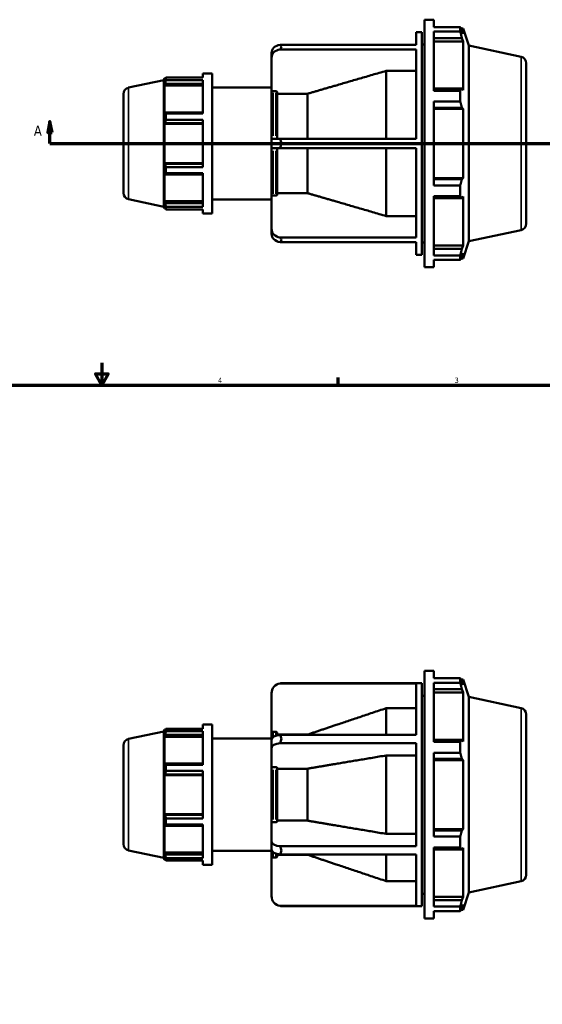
# Model space of a CAD drawing. Header units: inches. Extents: x -3.6 to 53.1, y -14.1 to 33.8.
# Tile 5 of 8: x 15.5 to 24.9, y 9.9 to 27.6. Entities that reach past the tile are written whole.
import ezdxf

# ---------------------------------------------------------------- set-up
doc = ezdxf.new("R2010")
doc.units = ezdxf.units.IN
doc.header["$MEASUREMENT"] = 0
for name, color, linetype, lineweight in [('Border (ANSI)', 7, 'Continuous', 70), ('Section Line (ANSI)', 7, 'Continuous', 70), ('Visible (ANSI)', 7, 'Continuous', 50), ('Visible Narrow (ANSI)', 7, 'Continuous', 35)]:
    doc.layers.add(name, color=color, linetype=linetype, lineweight=lineweight)
doc.styles.add('Label Text (ANSI)', font='tahoma.ttf')
doc.styles.add('Note Text (ANSI)', font='tahoma.ttf')

# ---------------------------------------------------------------- blocks, each defined once
blk = doc.blocks.new('Borders Default Border')
at = {"layer": 'Border (ANSI)'}
blk.add_line((21.25, 21), (21.25, 21.134), dxfattribs=at)
at = {"layer": 'Border (ANSI)', "flags": 128}
for points in [[(17, 21.4), (17, 21), (16.885, 21.2), (17.115, 21.2), (17, 21)], [(0.5, 1), (0.5, 21), (33.5, 21), (33.5, 1), (0.5, 1)]]:
    blk.add_lwpolyline(points, dxfattribs=at)
at = {"layer": 'Border (ANSI)', "color": 5, "true_color": 0x0000ff, "char_height": 0.0945, "attachment_point": 7, "style": 'Note Text (ANSI)'}
for s, insert in [('4', (19.092, 21.04)), ('3', (23.346, 21.038))]:
    blk.add_mtext(s, dxfattribs=dict(at, insert=insert))
blk = doc.blocks.new('2dTransSection0')
at = {"layer": 'Section Line (ANSI)', "linetype": 'Continuous'}
for p, q in [((16.067, 25.739), (16.028, 25.542)), ((16.067, 25.542), (16.067, 25.739)), ((16.107, 25.542), (16.067, 25.739)), ((34.038, 25.739), (33.999, 25.542)), ((34.038, 25.542), (34.038, 25.739)), ((34.077, 25.542), (34.038, 25.739)), ((16.028, 25.542), (16.107, 25.542)), ((16.067, 25.345), (16.067, 25.542)), ((33.999, 25.542), (34.077, 25.542)), ((34.038, 25.345), (34.038, 25.542)), ((16.067, 25.345), (16.426, 25.345)), ((33.68, 25.345), (34.038, 25.345))]:
    blk.add_line(p, q, dxfattribs=at)
at = {"layer": 'Section Line (ANSI)'}
blk.add_line((16.067, 25.345), (34.038, 25.345), dxfattribs=at)
at = {"layer": 'Section Line (ANSI)', "linetype": 'Continuous', "flags": 128}
for points in [[(16.107, 25.542), (16.067, 25.739), (16.028, 25.542), (16.107, 25.542)], [(34.077, 25.542), (34.038, 25.739), (33.999, 25.542), (34.077, 25.542)]]:
    blk.add_lwpolyline(points, dxfattribs=at)
at = {"layer": 'Section Line (ANSI)'}
for points in [[(16.107, 25.542), (16.067, 25.739), (16.028, 25.542), (16.107, 25.542)], [(34.077, 25.542), (34.038, 25.739), (33.999, 25.542), (34.077, 25.542)]]:
    blk.add_solid(points, dxfattribs=at)
at = {"layer": 'Section Line (ANSI)', "char_height": 0.18, "attachment_point": 7, "style": 'Label Text (ANSI)'}
for insert in [(15.778, 25.483), (34.175, 25.483)]:
    blk.add_mtext('A', dxfattribs=dict(at, insert=insert))

msp = doc.modelspace()

# ---------------------------------------------------------------- linework, layer by layer
at = {"layer": 'Visible (ANSI)'}
for p, q in [((22.803, 23.12), (22.803, 27.57)), ((22.803, 27.57), (22.971, 27.57)), ((22.971, 27.438), (22.971, 27.57)), ((22.655, 27.119), (22.655, 27.347)), ((22.655, 27.347), (22.759, 27.347)), ((22.759, 23.342), (22.759, 27.347)), ((22.971, 27.438), (23.448, 27.438)), ((22.971, 26.292), (22.971, 27.358)), ((23.448, 27.358), (22.971, 27.358)), ((23.448, 27.358), (23.448, 27.438)), ((23.461, 27.414), (23.499, 27.414)), ((23.499, 27.318), (23.477, 27.382)), ((23.6, 27.103), (23.499, 27.414)), ((23.499, 27.318), (23.499, 27.414)), ((20.207, 27.119), (22.655, 27.119)), ((22.759, 27.125), (22.803, 27.125)), ((22.971, 27.239), (23.477, 27.239)), ((22.971, 27.18), (23.499, 27.18)), ((23.477, 27.239), (23.499, 27.18)), ((23.499, 26.3), (23.499, 27.18)), ((23.6, 23.587), (23.6, 27.103)), ((24.541, 26.903), (23.6, 27.103)), ((20.054, 26.967), (20.054, 26.883)), ((22.655, 27.035), (20.207, 27.035)), ((22.655, 25.429), (22.655, 27.035)), ((20.054, 26.883), (20.054, 26.259)), ((24.635, 26.787), (24.635, 23.903)), ((18.816, 26.605), (18.816, 26.53)), ((18.816, 26.605), (18.984, 26.605)), ((18.984, 26.605), (18.984, 24.085)), ((22.115, 25.429), (22.115, 26.65)), ((22.655, 26.65), (22.115, 26.65)), ((17.484, 26.348), (18.115, 26.482)), ((18.115, 26.482), (18.126, 26.517)), ((18.115, 24.208), (18.115, 26.482)), ((18.126, 26.517), (18.126, 26.462)), ((18.148, 26.517), (18.126, 26.517)), ((18.139, 26.498), (18.126, 26.462)), ((18.126, 26.384), (18.139, 26.418)), ((18.816, 26.384), (18.126, 26.384)), ((18.126, 26.384), (18.126, 25.886)), ((18.139, 26.418), (18.816, 26.418)), ((18.155, 26.53), (18.816, 26.53)), ((18.155, 26.485), (18.155, 26.53)), ((18.816, 26.485), (18.155, 26.485)), ((18.816, 26.485), (18.816, 25.881)), ((17.391, 24.457), (17.391, 26.232)), ((18.984, 26.353), (20.054, 26.353)), ((20.054, 25.429), (20.054, 26.259)), ((20.131, 26.282), (20.08, 26.282)), ((20.157, 26.259), (20.157, 25.429)), ((20.698, 26.238), (20.157, 26.238)), ((20.698, 25.429), (20.698, 26.238)), ((23.477, 26.331), (22.971, 26.331)), ((22.971, 26.292), (23.448, 26.292)), ((23.448, 26.098), (23.448, 26.292)), ((23.499, 26.3), (23.477, 26.331)), ((22.971, 24.591), (22.971, 26.098)), ((23.448, 26.098), (22.971, 26.098)), ((18.139, 25.903), (18.126, 25.886)), ((18.816, 25.903), (18.139, 25.903)), ((18.155, 25.881), (18.816, 25.881)), ((18.155, 25.771), (18.155, 25.881)), ((22.971, 25.987), (23.477, 25.987)), ((22.971, 25.967), (23.499, 25.967)), ((23.477, 25.987), (23.499, 25.967)), ((23.499, 24.723), (23.499, 25.967)), ((18.126, 25.697), (18.139, 25.709)), ((18.816, 25.697), (18.126, 25.697)), ((18.126, 25.697), (18.126, 24.992)), ((18.139, 25.709), (18.816, 25.709)), ((18.816, 25.771), (18.155, 25.771)), ((18.816, 25.771), (18.816, 24.918)), ((20.054, 25.429), (20.054, 25.261)), ((20.054, 25.429), (20.207, 25.429)), ((20.207, 25.429), (22.655, 25.429)), ((20.207, 25.261), (20.054, 25.261)), ((20.054, 24.43), (20.054, 25.261)), ((20.157, 25.261), (20.157, 24.43)), ((22.655, 25.261), (20.207, 25.261)), ((20.698, 24.452), (20.698, 25.261)), ((22.115, 24.04), (22.115, 25.261)), ((22.655, 23.654), (22.655, 25.261)), ((18.816, 24.992), (18.126, 24.992)), ((18.139, 24.981), (18.126, 24.992)), ((18.816, 24.981), (18.139, 24.981)), ((18.126, 24.804), (18.126, 24.305)), ((18.126, 24.804), (18.139, 24.786)), ((18.139, 24.786), (18.816, 24.786)), ((18.155, 24.918), (18.816, 24.918)), ((18.155, 24.808), (18.155, 24.918)), ((18.816, 24.808), (18.155, 24.808)), ((18.816, 24.808), (18.816, 24.205)), ((22.971, 24.723), (23.499, 24.723)), ((23.477, 24.702), (22.971, 24.702)), ((23.499, 24.723), (23.477, 24.702)), ((20.157, 24.452), (20.698, 24.452)), ((22.971, 24.591), (23.448, 24.591)), ((23.448, 24.397), (23.448, 24.591)), ((17.484, 24.342), (18.115, 24.208)), ((18.816, 24.305), (18.126, 24.305)), ((18.139, 24.272), (18.126, 24.305)), ((18.816, 24.272), (18.139, 24.272)), ((18.984, 24.337), (20.054, 24.337)), ((20.054, 24.43), (20.054, 23.807)), ((20.08, 24.407), (20.131, 24.407)), ((22.971, 23.332), (22.971, 24.397)), ((23.448, 24.397), (22.971, 24.397)), ((22.971, 24.359), (23.477, 24.359)), ((23.477, 24.359), (23.499, 24.389)), ((23.499, 23.509), (23.499, 24.389)), ((18.115, 24.208), (18.126, 24.173)), ((18.126, 24.227), (18.126, 24.173)), ((18.126, 24.227), (18.139, 24.191)), ((18.148, 24.173), (18.126, 24.173)), ((18.155, 24.205), (18.816, 24.205)), ((18.155, 24.159), (18.155, 24.205)), ((18.816, 24.159), (18.155, 24.159)), ((18.816, 24.159), (18.816, 24.085)), ((18.816, 24.085), (18.984, 24.085)), ((22.115, 24.04), (22.655, 24.04)), ((20.054, 23.807), (20.054, 23.723)), ((24.541, 23.787), (23.6, 23.587)), ((20.207, 23.654), (22.655, 23.654)), ((22.655, 23.57), (20.207, 23.57)), ((22.655, 23.342), (22.655, 23.57)), ((22.759, 23.565), (22.803, 23.565)), ((23.6, 23.587), (23.499, 23.276)), ((22.971, 23.509), (23.499, 23.509)), ((23.477, 23.45), (22.971, 23.45)), ((23.499, 23.509), (23.477, 23.45)), ((23.477, 23.308), (23.499, 23.371)), ((23.499, 23.276), (23.499, 23.371)), ((22.655, 23.342), (22.759, 23.342)), ((22.971, 23.332), (23.448, 23.332)), ((22.971, 23.12), (22.971, 23.251)), ((23.448, 23.251), (22.971, 23.251)), ((23.448, 23.251), (23.448, 23.332)), ((23.461, 23.276), (23.499, 23.276)), ((22.803, 23.12), (22.971, 23.12)), ((22.803, 11.411), (22.803, 15.861)), ((22.803, 15.861), (22.971, 15.861)), ((22.971, 15.73), (22.971, 15.861)), ((22.655, 15.637), (20.207, 15.637)), ((20.232, 15.638), (22.759, 15.638)), ((22.655, 14.709), (22.655, 15.637)), ((22.759, 11.633), (22.759, 15.638)), ((22.971, 15.73), (23.448, 15.73)), ((22.971, 14.584), (22.971, 15.649)), ((23.448, 15.649), (22.971, 15.649)), ((23.448, 15.649), (23.448, 15.73)), ((23.461, 15.705), (23.499, 15.705)), ((23.499, 15.609), (23.477, 15.673)), ((23.6, 15.394), (23.499, 15.705)), ((23.499, 15.609), (23.499, 15.705)), ((20.054, 15.46), (20.054, 14.741)), ((22.759, 15.416), (22.803, 15.416)), ((22.971, 15.531), (23.477, 15.531)), ((22.971, 15.471), (23.499, 15.471)), ((23.477, 15.531), (23.499, 15.471)), ((23.499, 14.591), (23.499, 15.471)), ((23.6, 11.878), (23.6, 15.394)), ((24.541, 15.194), (23.6, 15.394)), ((22.115, 14.709), (22.115, 15.191)), ((22.655, 15.191), (22.115, 15.191)), ((24.635, 15.078), (24.635, 12.194)), ((18.816, 14.896), (18.816, 14.822)), ((18.816, 14.896), (18.984, 14.896)), ((18.984, 14.896), (18.984, 12.376)), ((17.484, 14.639), (18.115, 14.773)), ((18.115, 14.773), (18.126, 14.808)), ((18.115, 12.499), (18.115, 14.773)), ((18.126, 14.808), (18.126, 14.754)), ((18.148, 14.808), (18.126, 14.808)), ((18.139, 14.79), (18.126, 14.754)), ((18.126, 14.675), (18.139, 14.709)), ((18.139, 14.709), (18.816, 14.709)), ((18.155, 14.822), (18.816, 14.822)), ((18.155, 14.776), (18.155, 14.822)), ((18.816, 14.776), (18.155, 14.776)), ((18.816, 14.776), (18.816, 14.173)), ((20.054, 14.621), (20.054, 14.741)), ((20.131, 14.767), (20.08, 14.767)), ((20.157, 14.741), (20.157, 14.702)), ((20.698, 14.715), (20.157, 14.715)), ((20.207, 14.709), (22.655, 14.709)), ((20.698, 14.709), (20.698, 14.715)), ((17.391, 12.749), (17.391, 14.523)), ((18.816, 14.675), (18.126, 14.675)), ((18.126, 14.675), (18.126, 14.177)), ((18.984, 14.644), (20.054, 14.644)), ((20.054, 14.621), (20.054, 14.475)), ((22.655, 14.564), (20.207, 14.564)), ((22.655, 12.708), (22.655, 14.564)), ((23.477, 14.622), (22.971, 14.622)), ((22.971, 14.584), (23.448, 14.584)), ((23.448, 14.389), (23.448, 14.584)), ((23.499, 14.591), (23.477, 14.622)), ((20.054, 14.475), (20.054, 14.116)), ((22.115, 12.931), (22.115, 14.341)), ((22.655, 14.341), (22.115, 14.341)), ((22.971, 12.883), (22.971, 14.389)), ((23.448, 14.389), (22.971, 14.389)), ((18.139, 14.195), (18.126, 14.177)), ((18.816, 14.195), (18.139, 14.195)), ((18.155, 14.173), (18.816, 14.173)), ((18.155, 14.063), (18.155, 14.173)), ((22.971, 14.278), (23.477, 14.278)), ((22.971, 14.258), (23.499, 14.258)), ((23.477, 14.278), (23.499, 14.258)), ((23.499, 13.014), (23.499, 14.258)), ((18.126, 13.988), (18.139, 14)), ((18.816, 13.988), (18.126, 13.988)), ((18.126, 13.988), (18.126, 13.284)), ((18.139, 14), (18.816, 14)), ((18.816, 14.063), (18.155, 14.063)), ((18.816, 14.063), (18.816, 13.209)), ((20.054, 13.156), (20.054, 14.116)), ((20.131, 14.129), (20.08, 14.129)), ((20.157, 14.116), (20.157, 13.156)), ((20.698, 14.103), (20.157, 14.103)), ((20.698, 13.169), (20.698, 14.103)), ((18.816, 13.284), (18.126, 13.284)), ((18.139, 13.272), (18.126, 13.284)), ((18.816, 13.272), (18.139, 13.272)), ((18.155, 13.209), (18.816, 13.209)), ((18.155, 13.099), (18.155, 13.209)), ((20.054, 13.156), (20.054, 12.796)), ((20.08, 13.143), (20.131, 13.143)), ((20.157, 13.169), (20.698, 13.169)), ((18.126, 13.095), (18.139, 13.077)), ((18.126, 13.095), (18.126, 12.597)), ((18.139, 13.077), (18.816, 13.077)), ((18.816, 13.099), (18.155, 13.099)), ((18.816, 13.099), (18.816, 12.496)), ((22.115, 12.931), (22.655, 12.931)), ((22.971, 13.014), (23.499, 13.014)), ((23.477, 12.994), (22.971, 12.994)), ((23.499, 13.014), (23.477, 12.994)), ((20.054, 12.796), (20.054, 12.651)), ((22.971, 12.883), (23.448, 12.883)), ((23.448, 12.688), (23.448, 12.883)), ((17.484, 12.633), (18.115, 12.499)), ((18.816, 12.597), (18.126, 12.597)), ((18.139, 12.563), (18.126, 12.597)), ((18.984, 12.628), (20.054, 12.628)), ((20.054, 12.531), (20.054, 12.651)), ((20.157, 12.57), (20.157, 12.531)), ((20.207, 12.708), (22.655, 12.708)), ((22.971, 11.623), (22.971, 12.688)), ((23.448, 12.688), (22.971, 12.688)), ((22.971, 12.65), (23.477, 12.65)), ((23.477, 12.65), (23.499, 12.681)), ((23.499, 11.801), (23.499, 12.681)), ((18.115, 12.499), (18.126, 12.464)), ((18.126, 12.518), (18.139, 12.482)), ((18.126, 12.518), (18.126, 12.464)), ((18.148, 12.464), (18.126, 12.464)), ((18.816, 12.563), (18.139, 12.563)), ((18.155, 12.496), (18.816, 12.496)), ((18.155, 12.45), (18.155, 12.496)), ((18.816, 12.45), (18.155, 12.45)), ((18.816, 12.45), (18.816, 12.376)), ((20.054, 12.531), (20.054, 11.811)), ((20.08, 12.505), (20.131, 12.505)), ((20.157, 12.557), (20.698, 12.557)), ((22.655, 12.563), (20.207, 12.563)), ((20.698, 12.557), (20.698, 12.563)), ((22.115, 12.081), (22.115, 12.563)), ((22.655, 11.635), (22.655, 12.563)), ((18.816, 12.376), (18.984, 12.376)), ((22.115, 12.081), (22.655, 12.081)), ((24.541, 12.078), (23.6, 11.878)), ((23.6, 11.878), (23.499, 11.567)), ((22.759, 11.856), (22.803, 11.856)), ((22.971, 11.801), (23.499, 11.801)), ((23.477, 11.741), (22.971, 11.741)), ((23.499, 11.801), (23.477, 11.741)), ((20.207, 11.635), (22.655, 11.635)), ((20.232, 11.633), (22.759, 11.633)), ((22.971, 11.623), (23.448, 11.623)), ((22.971, 11.411), (22.971, 11.542)), ((23.448, 11.542), (22.971, 11.542)), ((23.448, 11.542), (23.448, 11.623)), ((23.461, 11.567), (23.499, 11.567)), ((23.477, 11.599), (23.499, 11.662)), ((23.499, 11.567), (23.499, 11.662)), ((22.803, 11.411), (22.971, 11.411))]:
    msp.add_line(p, q, dxfattribs=at)
for centre, radius, start, end in [((24.517, 26.787), 0.118, 0, 78), ((17.509, 26.232), 0.118, 102, 180), ((17.509, 24.457), 0.118, 180, 258), ((24.517, 23.903), 0.118, 282, 0), ((20.232, 15.46), 0.178, 98.0698, 180), ((24.517, 15.078), 0.118, 0, 78), ((17.509, 14.523), 0.118, 102, 180), ((17.509, 12.749), 0.118, 180, 258), ((24.517, 12.194), 0.118, 282, 0), ((20.232, 11.811), 0.178, 180, 261.9302)]:
    msp.add_arc(centre, radius, start, end, dxfattribs=at)
for centre, ratio, start_param, end_param in [((20.232, 26.967), 0.866025, 4.853233, 6.283185), ((20.232, 26.883), 0.866025, 4.853233, 6.283185), ((20.232, 23.807), 0.866025, 0, 1.429953), ((20.232, 23.723), 0.866025, 0, 1.429953), ((20.232, 14.621), 0.5, 4.853233, 6.283185), ((20.232, 14.475), 0.5, 4.853233, 6.283185), ((20.232, 12.796), 0.5, 0, 1.429953), ((20.232, 12.651), 0.5, 0, 1.429953)]:
    msp.add_ellipse(centre, major_axis=(-0.178, 0), ratio=ratio, start_param=start_param, end_param=end_param, dxfattribs=at)
for points, weights in [([(23.448, 27.438), (23.463, 27.41), (23.477, 27.382)], [1, 1.00270682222, 1.00460021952]), ([(23.477, 27.239), (23.463, 27.297), (23.448, 27.358)], [1.00460021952, 1.00270682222, 1]), ([(22.115, 26.65), (21.278, 26.407), (20.698, 26.238)], [1, 1.01664504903, 1]), ([(18.139, 26.498), (18.147, 26.514), (18.155, 26.53)], [1.00130491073, 1.00106092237, 1]), ([(18.155, 26.485), (18.147, 26.451), (18.139, 26.418)], [1, 1.00106092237, 1.00130491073]), ([(23.448, 26.292), (23.463, 26.312), (23.477, 26.331)], [1, 1.00270682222, 1.00460021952]), ([(23.477, 25.987), (23.463, 26.042), (23.448, 26.098)], [1.00460021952, 1.00270682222, 1]), ([(18.139, 25.903), (18.147, 25.893), (18.155, 25.881)], [1.00130491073, 1.00106092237, 1]), ([(18.155, 25.771), (18.147, 25.739), (18.139, 25.709)], [1, 1.00106092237, 1.00130491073]), ([(18.139, 24.981), (18.147, 24.95), (18.155, 24.918)], [1.00130491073, 1.00106092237, 1]), ([(18.155, 24.808), (18.147, 24.797), (18.139, 24.786)], [1, 1.00106092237, 1.00130491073]), ([(23.448, 24.591), (23.463, 24.648), (23.477, 24.702)], [1, 1.00270682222, 1.00460021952]), ([(20.698, 24.452), (21.278, 24.283), (22.115, 24.04)], [1, 1.01664504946, 1]), ([(18.139, 24.272), (18.147, 24.239), (18.155, 24.205)], [1.00130491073, 1.00106092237, 1]), ([(23.477, 24.359), (23.463, 24.377), (23.448, 24.397)], [1.00460021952, 1.00270682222, 1]), ([(18.155, 24.159), (18.147, 24.176), (18.139, 24.191)], [1, 1.00106092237, 1.00130491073]), ([(23.448, 23.332), (23.463, 23.392), (23.477, 23.45)], [1, 1.00270682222, 1.00460021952]), ([(23.477, 23.308), (23.463, 23.28), (23.448, 23.251)], [1.00460021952, 1.00270682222, 1]), ([(23.448, 15.73), (23.463, 15.701), (23.477, 15.673)], [1, 1.00270682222, 1.00460021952]), ([(23.477, 15.531), (23.463, 15.589), (23.448, 15.649)], [1.00460021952, 1.00270682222, 1]), ([(22.115, 15.191), (21.278, 14.911), (20.698, 14.715)], [1, 1.01664504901, 1]), ([(18.139, 14.79), (18.147, 14.805), (18.155, 14.822)], [1.00130491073, 1.00106092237, 1]), ([(18.155, 14.776), (18.147, 14.742), (18.139, 14.709)], [1, 1.00106092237, 1.00130491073]), ([(23.448, 14.584), (23.463, 14.603), (23.477, 14.622)], [1, 1.00270682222, 1.00460021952]), ([(22.115, 14.341), (21.278, 14.201), (20.698, 14.103)], [1, 1.01664504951, 1]), ([(23.477, 14.278), (23.463, 14.333), (23.448, 14.389)], [1.00460021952, 1.00270682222, 1]), ([(18.139, 14.195), (18.147, 14.184), (18.155, 14.173)], [1.00130491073, 1.00106092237, 1]), ([(18.155, 14.063), (18.147, 14.031), (18.139, 14)], [1, 1.00106092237, 1.00130491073]), ([(18.139, 13.272), (18.147, 13.241), (18.155, 13.209)], [1.00130491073, 1.00106092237, 1]), ([(20.698, 13.169), (21.278, 13.071), (22.115, 12.931)], [1, 1.01664504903, 1]), ([(18.155, 13.099), (18.147, 13.088), (18.139, 13.077)], [1, 1.00106092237, 1.00130491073]), ([(23.448, 12.883), (23.463, 12.939), (23.477, 12.994)], [1, 1.00270682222, 1.00460021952]), ([(23.477, 12.65), (23.463, 12.669), (23.448, 12.688)], [1.00460021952, 1.00270682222, 1]), ([(18.139, 12.563), (18.147, 12.53), (18.155, 12.496)], [1.00130491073, 1.00106092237, 1]), ([(18.155, 12.45), (18.147, 12.467), (18.139, 12.482)], [1, 1.00106092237, 1.00130491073]), ([(20.698, 12.557), (21.278, 12.361), (22.115, 12.081)], [1, 1.016645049, 1]), ([(23.448, 11.623), (23.463, 11.683), (23.477, 11.741)], [1, 1.00270682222, 1.00460021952]), ([(23.477, 11.599), (23.463, 11.571), (23.448, 11.542)], [1.00460021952, 1.00270682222, 1])]:
    msp.add_rational_spline(points, weights, degree=2, dxfattribs=at)
for points in [[(20.232, 27.079), (20.224, 27.093), (20.215, 27.106), (20.207, 27.119)], [(20.207, 27.035), (20.215, 27.051), (20.224, 27.065), (20.232, 27.079)], [(20.232, 25.345), (20.224, 25.372), (20.215, 25.4), (20.207, 25.429)], [(20.207, 25.261), (20.215, 25.29), (20.224, 25.318), (20.232, 25.345)], [(20.232, 23.611), (20.224, 23.624), (20.215, 23.639), (20.207, 23.654)], [(20.207, 23.57), (20.215, 23.583), (20.224, 23.597), (20.232, 23.611)], [(20.207, 15.637), (20.215, 15.638), (20.224, 15.638), (20.232, 15.638)], [(20.232, 14.637), (20.224, 14.661), (20.215, 14.685), (20.207, 14.709)], [(20.207, 14.564), (20.215, 14.589), (20.224, 14.614), (20.232, 14.637)], [(20.232, 12.635), (20.224, 12.658), (20.215, 12.683), (20.207, 12.708)], [(20.207, 12.563), (20.215, 12.587), (20.224, 12.611), (20.232, 12.635)], [(20.232, 11.633), (20.224, 11.633), (20.215, 11.634), (20.207, 11.635)]]:
    msp.add_open_spline(points, degree=3, dxfattribs=at)
for points, knots in [([(20.08, 26.282), (20.077, 26.282), (20.073, 26.282), (20.067, 26.279), (20.064, 26.278), (20.059, 26.274), (20.057, 26.271), (20.055, 26.266), (20.054, 26.262), (20.054, 26.259)], [0, 0, 0, 0, 0.02463605, 0.02463605, 0.04930677, 0.04930677, 0.07402054, 0.07402054, 0.09877173, 0.09877173, 0.09877173, 0.09877173]), ([(20.157, 26.259), (20.157, 26.262), (20.157, 26.266), (20.154, 26.271), (20.152, 26.274), (20.147, 26.278), (20.144, 26.279), (20.138, 26.282), (20.134, 26.282), (20.131, 26.282)], [-0.09877173, -0.09877173, -0.09877173, -0.09877173, -0.07402054, -0.07402054, -0.04930677, -0.04930677, -0.02463605, -0.02463605, 0, 0, 0, 0]), ([(20.054, 24.43), (20.054, 24.427), (20.055, 24.424), (20.057, 24.419), (20.059, 24.416), (20.064, 24.412), (20.067, 24.41), (20.073, 24.408), (20.077, 24.407), (20.08, 24.407)], [-0.09877173, -0.09877173, -0.09877173, -0.09877173, -0.07402054, -0.07402054, -0.04930677, -0.04930677, -0.02463605, -0.02463605, 0, 0, 0, 0]), ([(20.131, 24.407), (20.134, 24.407), (20.138, 24.408), (20.144, 24.41), (20.147, 24.412), (20.152, 24.416), (20.154, 24.419), (20.157, 24.424), (20.157, 24.427), (20.157, 24.43)], [0, 0, 0, 0, 0.02463605, 0.02463605, 0.04930677, 0.04930677, 0.07402054, 0.07402054, 0.09877173, 0.09877173, 0.09877173, 0.09877173]), ([(20.08, 14.767), (20.077, 14.767), (20.073, 14.766), (20.067, 14.764), (20.064, 14.761), (20.059, 14.757), (20.057, 14.754), (20.055, 14.748), (20.054, 14.744), (20.054, 14.741)], [0, 0, 0, 0, 0.02463605, 0.02463605, 0.04930677, 0.04930677, 0.07402054, 0.07402054, 0.09877173, 0.09877173, 0.09877173, 0.09877173]), ([(20.157, 14.741), (20.157, 14.744), (20.157, 14.748), (20.154, 14.754), (20.152, 14.757), (20.147, 14.761), (20.144, 14.764), (20.138, 14.766), (20.134, 14.767), (20.131, 14.767)], [-0.09877173, -0.09877173, -0.09877173, -0.09877173, -0.07402054, -0.07402054, -0.04930677, -0.04930677, -0.02463605, -0.02463605, 0, 0, 0, 0]), ([(20.08, 14.129), (20.077, 14.129), (20.073, 14.128), (20.067, 14.127), (20.064, 14.126), (20.059, 14.124), (20.057, 14.122), (20.055, 14.119), (20.054, 14.117), (20.054, 14.116)], [0, 0, 0, 0, 0.02463605, 0.02463605, 0.04930677, 0.04930677, 0.07402054, 0.07402054, 0.09877173, 0.09877173, 0.09877173, 0.09877173]), ([(20.157, 14.116), (20.157, 14.117), (20.157, 14.119), (20.154, 14.122), (20.152, 14.124), (20.147, 14.126), (20.144, 14.127), (20.138, 14.128), (20.134, 14.129), (20.131, 14.129)], [-0.09877173, -0.09877173, -0.09877173, -0.09877173, -0.07402054, -0.07402054, -0.04930677, -0.04930677, -0.02463605, -0.02463605, 0, 0, 0, 0]), ([(20.054, 13.156), (20.054, 13.155), (20.055, 13.153), (20.057, 13.15), (20.059, 13.148), (20.064, 13.146), (20.067, 13.145), (20.073, 13.144), (20.077, 13.143), (20.08, 13.143)], [-0.09877173, -0.09877173, -0.09877173, -0.09877173, -0.07402054, -0.07402054, -0.04930677, -0.04930677, -0.02463605, -0.02463605, 0, 0, 0, 0]), ([(20.131, 13.143), (20.134, 13.143), (20.138, 13.144), (20.144, 13.145), (20.147, 13.146), (20.152, 13.148), (20.154, 13.15), (20.157, 13.153), (20.157, 13.155), (20.157, 13.156)], [0, 0, 0, 0, 0.02463605, 0.02463605, 0.04930677, 0.04930677, 0.07402054, 0.07402054, 0.09877173, 0.09877173, 0.09877173, 0.09877173]), ([(20.054, 12.531), (20.054, 12.528), (20.055, 12.524), (20.057, 12.518), (20.059, 12.515), (20.064, 12.51), (20.067, 12.508), (20.073, 12.506), (20.077, 12.505), (20.08, 12.505)], [-0.09877173, -0.09877173, -0.09877173, -0.09877173, -0.07402054, -0.07402054, -0.04930677, -0.04930677, -0.02463605, -0.02463605, 0, 0, 0, 0]), ([(20.131, 12.505), (20.134, 12.505), (20.138, 12.506), (20.144, 12.508), (20.147, 12.51), (20.152, 12.515), (20.154, 12.518), (20.157, 12.524), (20.157, 12.528), (20.157, 12.531)], [0, 0, 0, 0, 0.02463605, 0.02463605, 0.04930677, 0.04930677, 0.07402054, 0.07402054, 0.09877173, 0.09877173, 0.09877173, 0.09877173])]:
    msp.add_open_spline(points, degree=3, knots=knots, dxfattribs=at)
at = {"layer": 'Visible Narrow (ANSI)'}
for p, q in [((24.541, 23.806), (24.541, 26.884)), ((17.484, 26.336), (17.484, 24.354)), ((20.08, 26.253), (20.08, 25.48)), ((20.131, 25.48), (20.131, 26.253)), ((20.08, 25.21), (20.08, 24.437)), ((20.131, 24.437), (20.131, 25.21)), ((24.541, 12.097), (24.541, 15.175)), ((20.08, 14.765), (20.08, 14.676)), ((20.131, 14.7), (20.131, 14.766)), ((17.484, 14.627), (17.484, 12.645)), ((20.08, 14.082), (20.08, 13.19)), ((20.131, 13.19), (20.131, 14.082)), ((20.08, 12.596), (20.08, 12.507)), ((20.131, 12.506), (20.131, 12.572))]:
    msp.add_line(p, q, dxfattribs=at)

# ---------------------------------------------------------------- block references
msp.add_blockref('Borders Default Border', (0, 0))
at = {"layer": 'Section Line (ANSI)'}
msp.add_blockref('2dTransSection0', (0, 0), dxfattribs=at)

doc.saveas('drawing.dxf')
